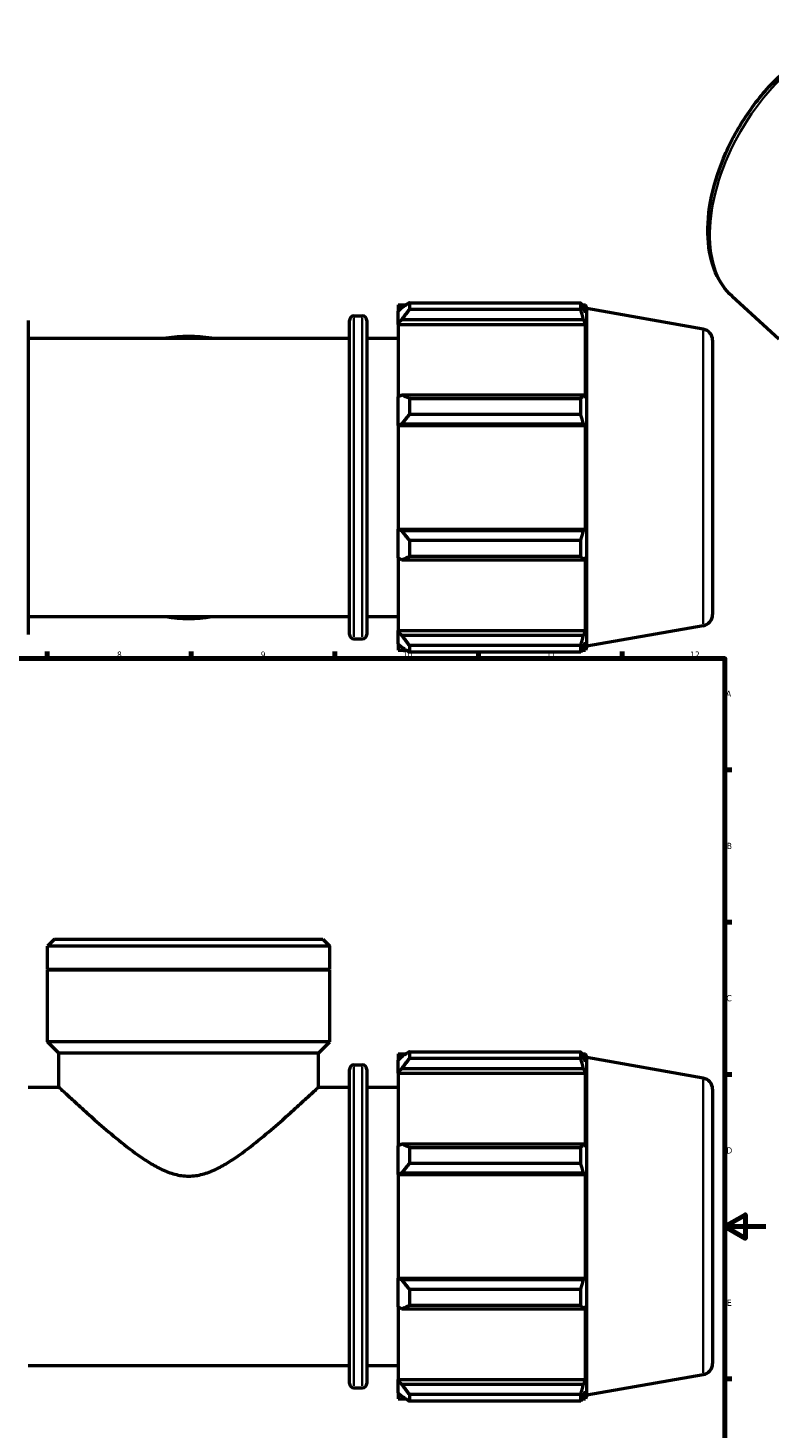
# Model space of a CAD drawing. Header units: millimetres. Extents: x -9 to 1275, y -434 to 882.
# Tile 5 of 6: x 481 to 843, y 199 to 882. Entities that reach past the tile are written whole.
import ezdxf

# ---------------------------------------------------------------- set-up
doc = ezdxf.new("R2010")
doc.units = ezdxf.units.MM
for name, color, linetype, lineweight in [('Border (ANSI)', 7, 'Continuous', 70), ('Visible (ANSI)', 7, 'Continuous', 50), ('Visible Narrow (ANSI)', 7, 'Continuous', 35)]:
    doc.layers.add(name, color=color, linetype=linetype, lineweight=lineweight)
doc.styles.add('Note Text (ANSI)', font='tahoma.ttf')

# ---------------------------------------------------------------- blocks, each defined once
blk = doc.blocks.new('Borders Default Border')
at = {"layer": 'Border (ANSI)'}
for p, q in [((490.58, 574), (490.58, 577.45)), ((560.67, 574), (560.67, 577.45)), ((630.75, 574), (630.75, 577.45)), ((700.83, 574), (700.83, 577.45)), ((770.92, 574), (770.92, 577.45)), ((821, 519.75), (824.45, 519.75)), ((821, 445.5), (824.45, 445.5)), ((821, 371.25), (824.45, 371.25)), ((821, 222.75), (824.45, 222.75))]:
    blk.add_line(p, q, dxfattribs=at)
at = {"layer": 'Border (ANSI)', "flags": 128}
for points in [[(20, 20), (20, 574), (821, 574), (821, 20), (20, 20)], [(841, 297), (821, 297), (831, 302.77), (831, 291.23), (821, 297)]]:
    blk.add_lwpolyline(points, dxfattribs=at)
at = {"layer": 'Border (ANSI)', "attachment_point": 7, "style": 'Note Text (ANSI)'}
for s, insert, char_height in [('8', (524.63, 574.33), 3.05), ('9', (594.7, 574.34), 3.05), ('10', (663.96, 574.34), 3.048), ('11', (734.04, 574.4), 3.048), ('12', (804.13, 574.4), 3.048), ('A', (821.63, 555.35), 3.05), ('B', (821.99, 481.1), 3.05), ('C', (821.8, 406.8), 3.05), ('D', (821.81, 332.6), 3.05), ('E', (822.05, 258.35), 3.05)]:
    blk.add_mtext(s, dxfattribs=dict(at, insert=insert, char_height=char_height))

msp = doc.modelspace()

# ---------------------------------------------------------------- linework, layer by layer
at = {"layer": 'Visible (ANSI)'}
for p, q in [((661.731, 746.509), (661.731, 743.477)), ((661.731, 746.509), (665.584, 746.509)), ((663.541, 745.203), (661.731, 743.477)), ((667.161, 747.498), (667.161, 744.225)), ((667.161, 747.498), (750.731, 747.498)), ((750.731, 744.225), (667.161, 744.225)), ((750.731, 744.225), (750.731, 747.498)), ((751.305, 746.509), (753.037, 746.509)), ((753.037, 742.613), (752.049, 745.203)), ((753.037, 742.613), (753.037, 746.509)), ((753.711, 744.656), (753.037, 746.509)), ((753.711, 580.031), (753.711, 744.656)), ((810.486, 734.645), (753.711, 744.656)), ((824.499, 750.695), (847.361, 729.949)), ((481.178, 738.879), (481.178, 585.809)), ((637.885, 585.809), (637.885, 738.879)), ((640.085, 741.079), (644.201, 741.079)), ((646.401, 738.879), (646.401, 585.809)), ((661.731, 737.802), (661.731, 743.477)), ((661.731, 737.802), (663.541, 739.407)), ((661.731, 736.999), (661.731, 737.802)), ((663.541, 739.407), (752.049, 739.407)), ((752.049, 739.407), (753.037, 736.999)), ((661.731, 736.999), (661.731, 701.625)), ((661.731, 736.999), (753.037, 736.999)), ((753.037, 701.207), (753.037, 736.999)), ((481.178, 730.219), (637.885, 730.219)), ((646.401, 730.219), (661.731, 730.219)), ((815.031, 729.229), (815.031, 595.459)), ((663.541, 702.461), (661.731, 701.625)), ((661.731, 687.925), (661.731, 701.625)), ((752.049, 702.461), (663.541, 702.461)), ((667.161, 700.888), (667.161, 692.988)), ((667.161, 700.888), (750.731, 700.888)), ((750.731, 692.988), (750.731, 700.888)), ((753.037, 701.207), (752.049, 702.461)), ((750.731, 692.988), (667.161, 692.988)), ((661.731, 687.925), (663.541, 688.469)), ((661.731, 687.653), (661.731, 687.925)), ((661.731, 687.653), (661.731, 637.035)), ((661.731, 687.653), (753.037, 687.653)), ((663.541, 688.469), (752.049, 688.469)), ((752.049, 688.469), (753.037, 687.653)), ((753.037, 637.035), (753.037, 687.653)), ((661.731, 636.763), (661.731, 637.035)), ((661.731, 637.035), (753.037, 637.035)), ((661.731, 623.063), (661.731, 636.763)), ((663.541, 636.219), (661.731, 636.763)), ((752.049, 636.219), (663.541, 636.219)), ((753.037, 637.035), (752.049, 636.219)), ((667.161, 631.7), (667.161, 623.799)), ((667.161, 631.7), (750.731, 631.7)), ((750.731, 623.799), (750.731, 631.7)), ((661.731, 623.063), (663.541, 622.227)), ((661.731, 623.063), (661.731, 587.689)), ((663.541, 622.227), (752.049, 622.227)), ((750.731, 623.799), (667.161, 623.799)), ((752.049, 622.227), (753.037, 623.481)), ((753.037, 587.689), (753.037, 623.481)), ((481.178, 594.469), (637.885, 594.469)), ((646.401, 594.469), (661.731, 594.469)), ((661.731, 586.886), (661.731, 587.689)), ((661.731, 587.689), (753.037, 587.689)), ((753.037, 587.689), (752.049, 585.28)), ((810.486, 590.042), (753.711, 580.031)), ((640.085, 583.609), (644.201, 583.609)), ((661.731, 581.211), (661.731, 586.886)), ((663.541, 585.28), (661.731, 586.886)), ((661.731, 581.211), (663.541, 579.485)), ((661.731, 581.211), (661.731, 578.179)), ((752.049, 585.28), (663.541, 585.28)), ((667.161, 580.462), (667.161, 577.19)), ((667.161, 580.462), (750.731, 580.462)), ((750.731, 577.19), (750.731, 580.462)), ((752.049, 579.485), (753.037, 582.074)), ((753.037, 578.179), (753.037, 582.074)), ((661.731, 578.179), (665.584, 578.179)), ((750.731, 577.19), (667.161, 577.19)), ((751.305, 578.179), (753.037, 578.179)), ((753.711, 580.031), (753.037, 578.179)), ((494.038, 437.095), (490.736, 433.793)), ((494.038, 437.095), (625.024, 437.095)), ((625.024, 437.095), (628.326, 433.793)), ((490.736, 422.395), (490.736, 433.793)), ((628.326, 433.793), (490.736, 433.793)), ((628.326, 422.395), (628.326, 433.793)), ((628.326, 422.395), (490.736, 422.395)), ((491.036, 422.095), (490.736, 422.395)), ((628.326, 422.095), (490.736, 422.095)), ((490.736, 387.095), (490.736, 422.095)), ((628.026, 422.095), (628.326, 422.395)), ((628.326, 387.095), (628.326, 422.095)), ((628.326, 387.095), (490.736, 387.095)), ((496.24, 381.591), (490.736, 387.095)), ((622.823, 381.591), (628.326, 387.095)), ((622.823, 381.591), (496.24, 381.591)), ((496.24, 364.97), (496.24, 381.591)), ((622.823, 364.97), (622.823, 381.591)), ((640.085, 375.83), (644.201, 375.83)), ((661.731, 381.26), (661.731, 378.227)), ((661.731, 381.26), (665.584, 381.26)), ((663.541, 379.954), (661.731, 378.227)), ((661.731, 372.553), (661.731, 378.227)), ((667.161, 382.249), (667.161, 378.976)), ((667.161, 382.249), (750.731, 382.249)), ((750.731, 378.976), (667.161, 378.976)), ((750.731, 378.976), (750.731, 382.249)), ((751.305, 381.26), (753.037, 381.26)), ((753.037, 377.364), (752.049, 379.954)), ((753.037, 377.364), (753.037, 381.26)), ((753.711, 379.407), (753.037, 381.26)), ((753.711, 214.782), (753.711, 379.407)), ((810.486, 369.396), (753.711, 379.407)), ((637.885, 220.56), (637.885, 373.63)), ((646.401, 373.63), (646.401, 220.56)), ((661.731, 372.553), (663.541, 374.158)), ((661.731, 371.75), (661.731, 372.553)), ((661.731, 371.75), (661.731, 336.376)), ((661.731, 371.75), (753.037, 371.75)), ((663.541, 374.158), (752.049, 374.158)), ((752.049, 374.158), (753.037, 371.75)), ((753.037, 335.958), (753.037, 371.75)), ((481.178, 364.97), (496.24, 364.97)), ((622.823, 364.97), (637.885, 364.97)), ((646.401, 364.97), (661.731, 364.97)), ((815.031, 363.98), (815.031, 230.21)), ((663.541, 337.211), (661.731, 336.376)), ((661.731, 322.676), (661.731, 336.376)), ((752.049, 337.211), (663.541, 337.211)), ((667.161, 335.639), (667.161, 327.739)), ((667.161, 335.639), (750.731, 335.639)), ((750.731, 327.739), (750.731, 335.639)), ((753.037, 335.958), (752.049, 337.211)), ((750.731, 327.739), (667.161, 327.739)), ((661.731, 322.676), (663.541, 323.22)), ((661.731, 322.404), (661.731, 322.676)), ((661.731, 322.404), (661.731, 271.786)), ((661.731, 322.404), (753.037, 322.404)), ((663.541, 323.22), (752.049, 323.22)), ((752.049, 323.22), (753.037, 322.404)), ((753.037, 271.786), (753.037, 322.404)), ((661.731, 271.514), (661.731, 271.786)), ((661.731, 271.786), (753.037, 271.786)), ((663.541, 270.969), (661.731, 271.514)), ((661.731, 257.814), (661.731, 271.514)), ((752.049, 270.969), (663.541, 270.969)), ((667.161, 266.451), (667.161, 258.55)), ((667.161, 266.451), (750.731, 266.451)), ((750.731, 258.55), (750.731, 266.451)), ((753.037, 271.786), (752.049, 270.969)), ((661.731, 257.814), (663.541, 256.978)), ((661.731, 257.814), (661.731, 222.439)), ((663.541, 256.978), (752.049, 256.978)), ((750.731, 258.55), (667.161, 258.55)), ((752.049, 256.978), (753.037, 258.232)), ((753.037, 222.439), (753.037, 258.232)), ((481.178, 229.22), (637.885, 229.22)), ((646.401, 229.22), (661.731, 229.22)), ((661.731, 221.637), (661.731, 222.439)), ((661.731, 222.439), (753.037, 222.439)), ((661.731, 215.962), (661.731, 221.637)), ((663.541, 220.031), (661.731, 221.637)), ((752.049, 220.031), (663.541, 220.031)), ((753.037, 222.439), (752.049, 220.031)), ((810.486, 224.793), (753.711, 214.782)), ((640.085, 218.36), (644.201, 218.36)), ((661.731, 215.962), (663.541, 214.236)), ((661.731, 215.962), (661.731, 212.93)), ((661.731, 212.93), (665.584, 212.93)), ((667.161, 215.213), (667.161, 211.941)), ((667.161, 215.213), (750.731, 215.213)), ((750.731, 211.941), (667.161, 211.941)), ((750.731, 211.941), (750.731, 215.213)), ((751.305, 212.93), (753.037, 212.93)), ((752.049, 214.236), (753.037, 216.825)), ((753.037, 212.93), (753.037, 216.825)), ((753.711, 214.782), (753.037, 212.93))]:
    msp.add_line(p, q, dxfattribs=at)
for centre, radius, start, end in [((640.085, 738.879), 2.2, 90, 180), ((644.201, 738.879), 2.2, 0, 90), ((559.531, 662.344), 68.795, 80.619234, 99.380766), ((809.531, 729.229), 5.5, 0, 80), ((559.531, 662.344), 68.795, 260.619234, 279.380766), ((809.531, 595.459), 5.5, 280, 0), ((640.085, 585.809), 2.2, 180, 270), ((644.201, 585.809), 2.2, 270, 0), ((640.085, 373.63), 2.2, 90, 180), ((644.201, 373.63), 2.2, 0, 90), ((809.531, 363.98), 5.5, 0, 80), ((809.531, 230.21), 5.5, 280, 0), ((640.085, 220.56), 2.2, 180, 270), ((644.201, 220.56), 2.2, 270, 0)]:
    msp.add_arc(centre, radius, start, end, dxfattribs=at)
for points, knots in [([(824.499, 750.695), (821.095, 753.785), (818.401, 757.727), (814.348, 767.206), (813.145, 772.871), (812.445, 785.367), (813.047, 792.252), (816.007, 806.347), (818.367, 813.555), (824.565, 827.566), (828.395, 834.369), (837.156, 846.941), (842.085, 852.709), (852.62, 862.664), (858.227, 866.842), (869.646, 873.116), (875.464, 875.213), (886.339, 876.809), (891.431, 876.508), (896.096, 875.024)], [4.0503072, 4.0503072, 4.0503072, 4.0503072, 4.3347685, 4.3347685, 4.6497664, 4.6497664, 4.9818468, 4.9818468, 5.3139216, 5.3139216, 5.6441205, 5.6441205, 5.9742162, 5.9742162, 6.3060493, 6.3060493, 6.6385793, 6.6385793, 6.9413997, 6.9413997, 6.9413997, 6.9413997]), ([(496.24, 364.97), (496.24, 364.97), (496.684, 364.555), (498.446, 362.917), (499.763, 361.694), (503.111, 358.609), (505.146, 356.744), (509.688, 352.634), (512.196, 350.39), (517.642, 345.613), (520.809, 342.887), (527.565, 337.336), (531.151, 334.508), (536.743, 330.543), (538.637, 329.273), (542.499, 326.91), (544.466, 325.817), (548.508, 323.919), (550.58, 323.114), (554.9, 321.961), (557.148, 321.614), (559.531, 321.614)], [32.6277776, 32.6277776, 32.6277776, 32.6277776, 33.9166946, 33.9166946, 35.2056115, 35.2056115, 36.4945285, 36.4945285, 37.7834455, 37.7834455, 39.21351, 39.21351, 40.6435745, 40.6435745, 41.3586067, 41.3586067, 42.073639, 42.073639, 42.7886712, 42.7886712, 43.5037035, 43.5037035, 43.5037035, 43.5037035]), ([(559.531, 321.614), (561.915, 321.614), (564.163, 321.961), (568.482, 323.114), (570.554, 323.919), (574.596, 325.817), (576.563, 326.91), (580.425, 329.273), (582.32, 330.543), (587.911, 334.508), (591.498, 337.336), (598.254, 342.887), (601.42, 345.613), (606.867, 350.39), (609.374, 352.634), (613.917, 356.744), (615.951, 358.609), (619.3, 361.694), (620.617, 362.917), (622.378, 364.555), (622.823, 364.97), (622.823, 364.97)], [0, 0, 0, 0, 0.7150322, 0.7150322, 1.4300645, 1.4300645, 2.1450967, 2.1450967, 2.860129, 2.860129, 4.2901935, 4.2901935, 5.720258, 5.720258, 7.009175, 7.009175, 8.2980919, 8.2980919, 9.5870089, 9.5870089, 10.8759259, 10.8759259, 10.8759259, 10.8759259])]:
    msp.add_open_spline(points, degree=3, knots=knots, dxfattribs=at)
for points, weights in [([(667.161, 747.498), (665.279, 746.327), (663.541, 745.203)], [1.01689662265, 1.01197624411, 1.00625756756]), ([(663.541, 739.407), (665.279, 741.767), (667.161, 744.225)], [1.00625756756, 1.01197624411, 1.01689662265]), ([(750.731, 747.498), (751.416, 746.327), (752.049, 745.203)], [1, 1.00097701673, 1.00113706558]), ([(752.049, 739.407), (751.416, 741.767), (750.731, 744.225)], [1.00113706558, 1.00097701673, 1]), ([(667.161, 700.888), (665.279, 701.691), (663.541, 702.461)], [1.01689662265, 1.01197624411, 1.00625756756]), ([(750.731, 700.888), (751.416, 701.691), (752.049, 702.461)], [1, 1.00097701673, 1.00113706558]), ([(663.541, 688.469), (665.279, 690.682), (667.161, 692.988)], [1.00625756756, 1.01197624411, 1.01689662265]), ([(752.049, 688.469), (751.416, 690.682), (750.731, 692.988)], [1.00113706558, 1.00097701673, 1]), ([(667.161, 631.7), (665.279, 634.005), (663.541, 636.219)], [1.01689662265, 1.01197624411, 1.00625756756]), ([(750.731, 631.7), (751.416, 634.005), (752.049, 636.219)], [1, 1.00097701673, 1.00113706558]), ([(663.541, 622.227), (665.279, 622.997), (667.161, 623.799)], [1.00625756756, 1.01197624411, 1.01689662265]), ([(752.049, 622.227), (751.416, 622.997), (750.731, 623.799)], [1.00113706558, 1.00097701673, 1]), ([(667.161, 580.462), (665.279, 582.921), (663.541, 585.28)], [1.01689662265, 1.01197624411, 1.00625756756]), ([(750.731, 580.462), (751.416, 582.921), (752.049, 585.28)], [1, 1.00097701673, 1.00113706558]), ([(663.541, 579.485), (665.279, 578.361), (667.161, 577.19)], [1.00625756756, 1.01197624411, 1.01689662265]), ([(752.049, 579.485), (751.416, 578.361), (750.731, 577.19)], [1.00113706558, 1.00097701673, 1]), ([(667.161, 382.249), (665.279, 381.078), (663.541, 379.954)], [1.01689662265, 1.01197624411, 1.00625756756]), ([(663.541, 374.158), (665.279, 376.518), (667.161, 378.976)], [1.00625756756, 1.01197624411, 1.01689662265]), ([(750.731, 382.249), (751.416, 381.078), (752.049, 379.954)], [1, 1.00097701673, 1.00113706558]), ([(752.049, 374.158), (751.416, 376.518), (750.731, 378.976)], [1.00113706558, 1.00097701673, 1]), ([(667.161, 335.639), (665.279, 336.441), (663.541, 337.211)], [1.01689662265, 1.01197624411, 1.00625756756]), ([(750.731, 335.639), (751.416, 336.441), (752.049, 337.211)], [1, 1.00097701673, 1.00113706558]), ([(663.541, 323.22), (665.279, 325.433), (667.161, 327.739)], [1.00625756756, 1.01197624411, 1.01689662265]), ([(752.049, 323.22), (751.416, 325.433), (750.731, 327.739)], [1.00113706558, 1.00097701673, 1]), ([(667.161, 266.451), (665.279, 268.756), (663.541, 270.969)], [1.01689662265, 1.01197624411, 1.00625756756]), ([(750.731, 266.451), (751.416, 268.756), (752.049, 270.969)], [1, 1.00097701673, 1.00113706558]), ([(663.541, 256.978), (665.279, 257.748), (667.161, 258.55)], [1.00625756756, 1.01197624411, 1.01689662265]), ([(752.049, 256.978), (751.416, 257.748), (750.731, 258.55)], [1.00113706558, 1.00097701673, 1]), ([(667.161, 215.213), (665.279, 217.671), (663.541, 220.031)], [1.01689662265, 1.01197624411, 1.00625756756]), ([(750.731, 215.213), (751.416, 217.671), (752.049, 220.031)], [1, 1.00097701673, 1.00113706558]), ([(663.541, 214.236), (665.279, 213.112), (667.161, 211.941)], [1.00625756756, 1.01197624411, 1.01689662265]), ([(752.049, 214.236), (751.416, 213.112), (750.731, 211.941)], [1.00113706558, 1.00097701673, 1])]:
    msp.add_rational_spline(points, weights, degree=2, dxfattribs=at)
at = {"layer": 'Visible Narrow (ANSI)'}
for p, q in [((640.085, 740.109), (640.085, 584.578)), ((644.201, 584.578), (644.201, 740.109)), ((810.486, 590.933), (810.486, 733.755)), ((640.085, 374.86), (640.085, 219.329)), ((644.201, 219.329), (644.201, 374.86)), ((810.486, 225.684), (810.486, 368.506))]:
    msp.add_line(p, q, dxfattribs=at)
msp.add_ellipse((864.822, 810.254), major_axis=(36.081, 62.655), ratio=0.5780931, start_param=0.1252501, end_param=3.0163426, dxfattribs=at)

# ---------------------------------------------------------------- block references
msp.add_blockref('Borders Default Border', (0, 0))

doc.saveas('drawing.dxf')
